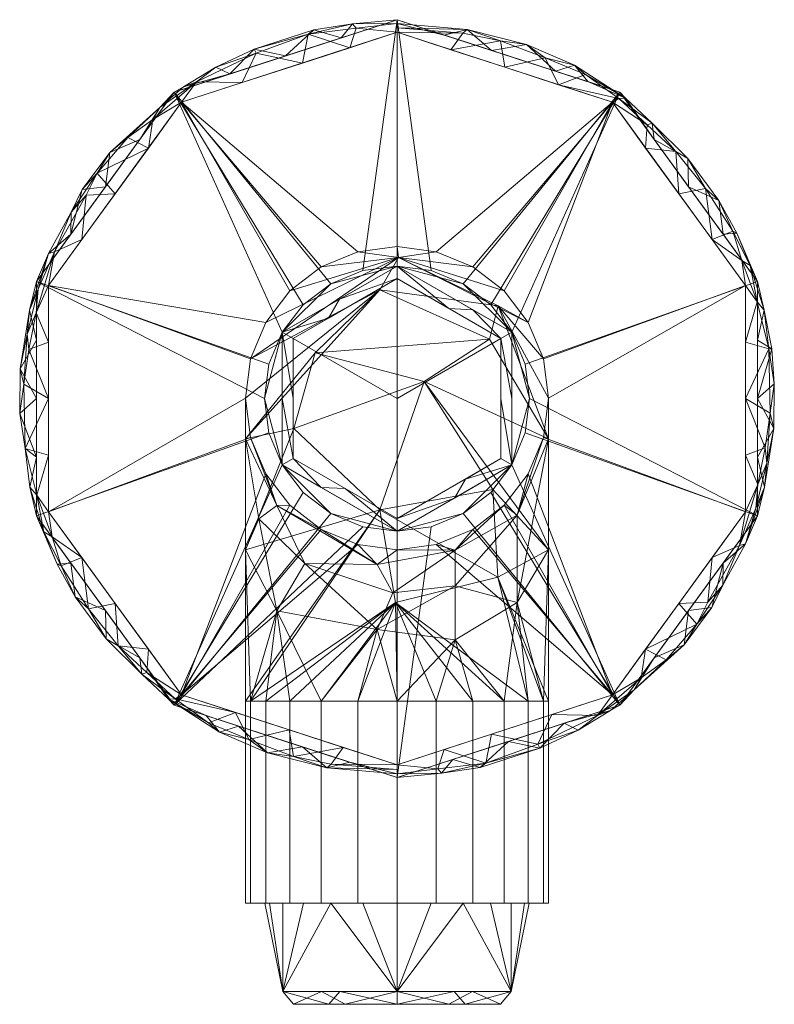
# Model space of a CAD drawing. Header units: millimetres. Extents: x -29.9 to 29.9, y -48 to 30.
import ezdxf

# ---------------------------------------------------------------- set-up
doc = ezdxf.new("R2010")
doc.units = ezdxf.units.MM
doc.layers.add('M-520-M_DRAINAGE_FW', color=2, linetype='Continuous', lineweight=30)

# ---------------------------------------------------------------- blocks, each defined once
blk = doc.blocks.new('FFAS9909-000500BC0 - Wall Mount Shower Arm-3317-3D View 1')
at = {"layer": 'M-520-M_DRAINAGE_FW', "lineweight": 9}
mesh = blk.add_polyface(dxfattribs=at)
corners = [(0, 30.002, 10.498), (-17.635, 24.272, 10.498), (-28.534, 9.271, 10.498), (-28.534, -9.271, 10.498), (-17.635, -24.272, 10.498), (0, -30.002, 10.498), (0, -29.709, 11.205), (0, -29.002, 11.498), (-17.047, -23.463, 11.498), (-27.583, -8.962, 11.498), (-27.583, 8.962, 11.498), (-17.047, 23.463, 11.498), (0, 29.002, 11.498), (0, 29.709, 11.205), (-7.484, 26.57, 11.498), (-8.817, 27.137, 10.498), (-7.484, -27.57, 10.498), (-8.524, -26.233, 11.498), (-3.742, -28.786, 10.498), (-5.563, -29.224, 11.163), (-12.559, -25.921, 10.498), (-14.925, -25.657, 11.231), (-23.084, -16.772, 10.498), (-22.315, -16.213, 11.498), (-20.205, -21.817, 11.177), (-28.534, 0, 10.498), (-27.583, 0, 11.498), (-3.742, 27.786, 11.498), (-7.04, 28.861, 11.207), (-12.265, 25.017, 11.498), (-15.877, 25.09, 11.222), (-22.315, 16.213, 11.498), (-23.084, 16.772, 10.498), (-21.314, 20.673, 11.222), (-11.139, 27.362, 11.339), (-13.226, 25.705, 10.498), (-10.239, -28.035, 11.034), (-4.409, 28.57, 10.498), (-11.318, 27.68, 10.93), (-14.329, 26.247, 10.931), (-16.893, 24.695, 10.894), (-20.36, 20.522, 10.498), (-18.788, 23.056, 11.171), (-19.681, 19.838, 11.498), (-19.329, 22.112, 11.428), (-22.722, 19.487, 10.86), (-25.803, 14.761, 11.187), (-23.731, 17.849, 11.219), (-25.809, 13.021, 10.498), (-27.593, 11.485, 10.962), (-29.279, 5.106, 11.193), (-24.949, 12.587, 11.498), (-27.11, 11.624, 11.367), (-28.413, 8.678, 11.205), (-28.534, 4.636, 10.498), (-29.826, 2.355, 10.898), (-29.447, -3.94, 11.205), (-29.529, 1.141, 11.334), (-27.583, 4.481, 11.498), (-29.106, 7.006, 10.851), (-29.87, -1.178, 10.952), (-28.534, -4.636, 10.498), (-28.571, 6.803, 11.428), (-24.6, 16.12, 11.41), (-24.924, 16.548, 10.9), (-29.152, 3.885, 11.411), (-29.072, -7.008, 10.928), (-26.585, -13.246, 11.212), (-28.516, -7.656, 11.35), (-27.583, -4.481, 11.498), (-27.969, -10.534, 10.964), (-25.809, -13.021, 10.498), (-24.949, -12.587, 11.498), (-27.292, -10.938, 11.414), (-25.475, -15.68, 10.909), (-23.03, -19.012, 11.006), (-20.36, -20.522, 10.498), (-24.422, -16.641, 11.332), (-19.681, -19.838, 11.498), (-22.072, -19.574, 11.364), (-19.815, -21.683, 11.426), (-17.574, -23.768, 11.328), (-18.099, -23.784, 10.963), (-15.097, -25.097, 10.498), (-14.055, -26.412, 10.898), (-8.193, -28.324, 11.374), (-4.262, -27.617, 11.498), (-12.785, -24.848, 11.498), (-11.727, -26.992, 11.402), (0, -29.356, 11.351), (-3.238, 29.321, 11.365), (-3.514, 29.664, 10.992), (-6.573, 29.211, 10.842), (-26.906, -13.099, 10.882), (-5.224, -28.944, 11.41)]
mesh.append_faces([[corners[k] for k in face] for face in [(83, 82, 4), (18, 19, 16), (32, 45, 41), (43, 47, 31), (22, 74, 71), (3, 66, 61), (48, 64, 32), (4, 82, 76), (23, 79, 78), (87, 88, 17), (12, 90, 27), (0, 91, 13)]], dxfattribs={"vtx0": -1, "vtx1": -1})
mesh.append_faces([[corners[k] for k in face] for face in [(75, 76, 24), (40, 42, 30), (90, 28, 27), (38, 28, 92), (28, 90, 91), (39, 40, 30), (65, 62, 50), (73, 9, 68), (81, 82, 21), (19, 18, 6), (81, 8, 80), (28, 34, 14), (74, 77, 67), (88, 87, 21), (88, 36, 85), (67, 93, 74), (52, 46, 49), (77, 75, 79), (19, 36, 16), (52, 62, 10), (56, 61, 66), (45, 47, 33), (44, 33, 43), (64, 48, 46), (44, 30, 42), (39, 34, 38), (30, 29, 34), (85, 36, 19), (35, 40, 39), (21, 82, 84), (39, 38, 35), (28, 91, 92), (28, 38, 34), (34, 39, 30), (45, 42, 41), (42, 40, 1), (47, 43, 33), (42, 33, 44), (30, 44, 11), (46, 47, 64), (42, 45, 33), (46, 48, 49), (46, 63, 47), (64, 45, 32), (49, 2, 59), (51, 63, 52), (54, 55, 59), (59, 55, 50), (62, 52, 53), (53, 52, 49), (59, 50, 53), (49, 59, 53), (60, 55, 25), (50, 55, 57), (61, 56, 60), (68, 69, 56), (60, 57, 55), (53, 50, 62), (57, 60, 56), (65, 50, 57), (63, 46, 52), (31, 47, 63), (45, 64, 47), (26, 65, 57), (58, 62, 65), (70, 66, 3), (68, 56, 66), (93, 67, 70), (68, 66, 70), (26, 57, 56), (77, 72, 67), (73, 70, 67), (70, 73, 68), (72, 73, 67), (22, 75, 74), (75, 24, 79), (74, 75, 77), (80, 78, 79), (80, 79, 24), (77, 79, 23), (81, 80, 24), (82, 81, 24), (81, 21, 87), (76, 82, 24), (83, 84, 82), (20, 36, 84), (85, 17, 88), (84, 36, 88), (88, 21, 84), (19, 94, 85), (91, 90, 13), (91, 37, 92), (38, 92, 15), (3, 93, 70), (74, 93, 71), (89, 94, 19), (86, 85, 94)]], dxfattribs={"vtx0": -1, "vtx1": -1, "vtx2": -1})
mesh.append_faces([[corners[k] for k in face] for face in [(19, 6, 89), (36, 20, 16), (91, 0, 37), (38, 15, 35), (63, 51, 31), (40, 35, 1), (42, 1, 41), (49, 48, 2), (55, 54, 25), (60, 25, 61), (68, 9, 69), (75, 22, 76), (84, 83, 20), (94, 89, 7)]], dxfattribs={"vtx0": -1, "vtx2": -1})
mesh.append_faces([[corners[k] for k in face] for face in [(12, 13, 90), (7, 86, 94), (14, 27, 28), (29, 14, 34), (11, 29, 30), (43, 11, 44), (10, 51, 52), (26, 58, 65), (2, 54, 59), (58, 10, 62), (72, 9, 73), (69, 26, 56), (3, 71, 93), (23, 72, 77), (8, 78, 80), (87, 8, 81), (86, 17, 85), (37, 15, 92)]], dxfattribs={"vtx1": -1, "vtx2": -1})
mesh.append_faces([[corners[k] for k in face] for face in [(18, 5, 6)]], dxfattribs={"vtx2": -1})
mesh = blk.add_polyface(dxfattribs=at)
corners = [(0, -30.002), (-17.635, -24.272), (-28.534, -9.271), (-28.534, 9.271), (-17.635, 24.272), (0, 30.002), (17.635, 24.272), (28.534, 9.271), (28.534, -9.271), (17.635, -24.272), (0, 10.499), (-2.717, 10.141), (-5.25, 9.093), (-7.424, 7.424), (-9.093, 5.25), (-10.141, 2.717), (-10.499, 0), (-10.141, -2.717), (-9.093, -5.25), (-7.424, -7.424), (-5.25, -9.093), (-2.717, -10.141), (0, -10.499), (2.717, -10.141), (5.25, -9.093), (7.424, -7.424), (9.093, -5.25), (10.141, -2.717), (10.499, 0), (10.141, 2.717), (9.093, 5.25), (7.424, 7.424), (5.25, 9.093), (2.717, 10.141)]
mesh.append_faces([[corners[k] for k in face] for face in [(31, 6, 30)]], dxfattribs={"vtx0": -1, "vtx1": -1})
mesh.append_faces([[corners[k] for k in face] for face in [(18, 1, 2, 17), (1, 19, 20), (1, 20, 21), (3, 15, 16), (4, 13, 14), (4, 12, 13), (6, 32, 33, 5), (6, 31, 32), (30, 6, 7, 29), (0, 22, 23)]], dxfattribs={"vtx0": -1, "vtx2": -1})
mesh.append_faces([[corners[k] for k in face] for face in [(18, 19, 1), (10, 11, 5), (24, 25, 9), (27, 28, 8), (25, 26, 9), (33, 10, 5)]], dxfattribs={"vtx1": -1, "vtx2": -1})
mesh.append_faces([[corners[k] for k in face] for face in [(16, 17, 2, 3), (21, 22, 0, 1), (3, 4, 14, 15), (4, 5, 11, 12), (23, 24, 9, 0), (8, 9, 26, 27), (28, 29, 7, 8)]], dxfattribs={"vtx1": -1, "vtx3": -1})
mesh = blk.add_polyface(dxfattribs=at)
corners = [(0, 30.002), (-17.635, 24.272), (-28.534, 9.271), (-28.534, -9.271), (-17.635, -24.272), (0, -30.002), (0, -30.002, 10.498), (-17.635, -24.272, 10.498), (-28.534, -9.271, 10.498), (-28.534, 9.271, 10.498), (-17.635, 24.272, 10.498), (0, 30.002, 10.498), (-23.084, 16.772, 10.498), (-23.084, 16.772), (-8.817, 27.137), (-8.817, 27.137, 10.498), (-28.534, 0, 10.498), (-28.534, 0), (-11.156, -26.377), (-8.817, -27.137, 10.498), (-23.084, -16.772), (-23.084, -16.772, 10.498), (-5.578, -28.19)]
mesh.append_faces([[corners[k] for k in face] for face in [(7, 18, 19), (19, 22, 6), (18, 7, 4)]], dxfattribs={"vtx0": -1, "vtx1": -1})
mesh.append_faces([[corners[k] for k in face] for face in [(19, 18, 22)]], dxfattribs={"vtx0": -1, "vtx2": -1})
mesh.append_faces([[corners[k] for k in face] for face in [(0, 14, 15, 11)]], dxfattribs={"vtx1": -1})
mesh.append_faces([[corners[k] for k in face] for face in [(14, 1, 10, 15), (13, 2, 9, 12), (1, 13, 12, 10), (16, 9, 2, 17), (8, 16, 17, 3), (21, 8, 3, 20), (7, 21, 20, 4)]], dxfattribs={"vtx1": -1, "vtx3": -1})
mesh.append_faces([[corners[k] for k in face] for face in [(22, 5, 6)]], dxfattribs={"vtx2": -1})
mesh = blk.add_polyface(dxfattribs=at)
corners = [(0, -30.002), (17.635, -24.272), (28.534, -9.271), (28.534, 9.271), (17.635, 24.272), (0, 30.002), (0, 30.002, 10.498), (17.635, 24.272, 10.498), (28.534, 9.271, 10.498), (28.534, -9.271, 10.498), (17.635, -24.272, 10.498), (0, -30.002, 10.498), (23.084, -16.772, 10.498), (23.084, -16.772), (8.817, -27.137), (8.817, -27.137, 10.498), (28.534, 0, 10.498), (28.534, 0), (11.156, 26.377), (8.817, 27.137, 10.498), (23.084, 16.772), (23.084, 16.772, 10.498), (5.578, 28.19)]
mesh.append_faces([[corners[k] for k in face] for face in [(7, 18, 19), (19, 22, 6), (18, 7, 4)]], dxfattribs={"vtx0": -1, "vtx1": -1})
mesh.append_faces([[corners[k] for k in face] for face in [(19, 18, 22)]], dxfattribs={"vtx0": -1, "vtx2": -1})
mesh.append_faces([[corners[k] for k in face] for face in [(0, 14, 15, 11)]], dxfattribs={"vtx1": -1})
mesh.append_faces([[corners[k] for k in face] for face in [(14, 1, 10, 15), (13, 2, 9, 12), (1, 13, 12, 10), (16, 9, 2, 17), (8, 16, 17, 3), (21, 8, 3, 20), (7, 21, 20, 4)]], dxfattribs={"vtx1": -1, "vtx3": -1})
mesh.append_faces([[corners[k] for k in face] for face in [(22, 5, 6)]], dxfattribs={"vtx2": -1})
mesh = blk.add_polyface(dxfattribs=at)
corners = [(0, -30.002, 10.498), (17.635, -24.272, 10.498), (28.534, -9.271, 10.498), (28.534, 9.271, 10.498), (17.635, 24.272, 10.498), (0, 30.002, 10.498), (0, 29.709, 11.205), (0, 29.002, 11.498), (17.047, 23.463, 11.498), (27.583, 8.962, 11.498), (27.583, -8.962, 11.498), (17.047, -23.463, 11.498), (0, -29.002, 11.498), (0, -29.709, 11.205), (7.484, -26.57, 11.498), (8.817, -27.137, 10.498), (7.484, 27.57, 10.498), (8.524, 26.233, 11.498), (3.742, 28.786, 10.498), (5.563, 29.224, 11.163), (12.559, 25.921, 10.498), (14.925, 25.657, 11.231), (23.084, 16.772, 10.498), (22.315, 16.213, 11.498), (20.205, 21.817, 11.177), (28.534, 0, 10.498), (27.583, 0, 11.498), (3.742, -27.786, 11.498), (7.04, -28.861, 11.207), (12.265, -25.017, 11.498), (15.877, -25.09, 11.222), (22.315, -16.213, 11.498), (23.084, -16.772, 10.498), (21.314, -20.673, 11.222), (11.139, -27.362, 11.339), (13.226, -25.705, 10.498), (10.239, 28.035, 11.034), (4.409, -28.57, 10.498), (11.318, -27.68, 10.93), (14.329, -26.247, 10.931), (16.893, -24.695, 10.894), (20.36, -20.522, 10.498), (18.788, -23.056, 11.171), (19.681, -19.838, 11.498), (19.329, -22.112, 11.428), (22.722, -19.487, 10.86), (25.803, -14.761, 11.187), (23.731, -17.849, 11.219), (25.809, -13.021, 10.498), (27.593, -11.485, 10.962), (29.279, -5.106, 11.193), (24.949, -12.587, 11.498), (27.11, -11.624, 11.367), (28.413, -8.678, 11.205), (28.534, -4.636, 10.498), (29.826, -2.355, 10.898), (29.447, 3.94, 11.205), (29.529, -1.141, 11.334), (27.583, -4.481, 11.498), (29.106, -7.006, 10.851), (29.87, 1.178, 10.952), (28.534, 4.636, 10.498), (28.571, -6.803, 11.428), (24.6, -16.12, 11.41), (24.924, -16.548, 10.9), (29.152, -3.885, 11.411), (29.072, 7.008, 10.928), (26.585, 13.246, 11.212), (28.516, 7.656, 11.35), (27.583, 4.481, 11.498), (27.969, 10.534, 10.964), (25.809, 13.021, 10.498), (24.949, 12.587, 11.498), (27.292, 10.938, 11.414), (25.475, 15.68, 10.909), (23.03, 19.012, 11.006), (20.36, 20.522, 10.498), (24.422, 16.641, 11.332), (19.681, 19.838, 11.498), (22.072, 19.574, 11.364), (19.815, 21.683, 11.426), (17.574, 23.768, 11.328), (18.099, 23.784, 10.963), (15.097, 25.097, 10.498), (14.055, 26.412, 10.898), (8.193, 28.324, 11.374), (4.262, 27.617, 11.498), (12.785, 24.848, 11.498), (11.727, 26.992, 11.402), (0, 29.356, 11.351), (29.667, 3.946, 10.874), (3.238, -29.321, 11.365), (3.514, -29.664, 10.992), (6.573, -29.211, 10.842), (26.906, 13.099, 10.882), (5.224, 28.944, 11.41)]
mesh.append_faces([[corners[k] for k in face] for face in [(83, 82, 4), (18, 19, 16), (32, 45, 41), (43, 47, 31), (22, 74, 71), (3, 66, 61), (48, 64, 32), (4, 82, 76), (23, 79, 78), (87, 88, 17), (12, 91, 27), (0, 92, 13)]], dxfattribs={"vtx0": -1, "vtx1": -1})
mesh.append_faces([[corners[k] for k in face] for face in [(75, 76, 24), (40, 42, 30), (91, 28, 27), (38, 28, 93), (28, 91, 92), (39, 40, 30), (65, 62, 50), (73, 9, 68), (81, 82, 21), (19, 18, 6), (81, 8, 80), (74, 77, 67), (88, 87, 21), (88, 36, 85), (28, 34, 14), (67, 94, 74), (52, 46, 49), (77, 75, 79), (19, 36, 16), (52, 62, 10), (90, 66, 56), (45, 47, 33), (44, 33, 43), (64, 48, 46), (44, 30, 42), (39, 34, 38), (30, 29, 34), (85, 36, 19), (35, 40, 39), (21, 82, 84), (39, 38, 35), (28, 92, 93), (28, 38, 34), (34, 39, 30), (45, 42, 41), (42, 40, 1), (47, 43, 33), (42, 33, 44), (30, 44, 11), (46, 47, 64), (42, 45, 33), (46, 48, 49), (46, 63, 47), (64, 45, 32), (49, 2, 59), (51, 63, 52), (54, 55, 59), (59, 55, 50), (62, 52, 53), (53, 52, 49), (59, 50, 53), (49, 59, 53), (60, 55, 25), (50, 55, 57), (90, 56, 60), (68, 69, 56), (60, 57, 55), (53, 50, 62), (57, 60, 56), (65, 50, 57), (63, 46, 52), (31, 47, 63), (45, 64, 47), (26, 65, 57), (58, 62, 65), (70, 66, 3), (68, 56, 66), (94, 67, 70), (68, 66, 70), (26, 57, 56), (77, 72, 67), (73, 70, 67), (70, 73, 68), (72, 73, 67), (22, 75, 74), (75, 24, 79), (74, 75, 77), (80, 78, 79), (80, 79, 24), (77, 79, 23), (81, 80, 24), (82, 81, 24), (81, 21, 87), (76, 82, 24), (83, 84, 82), (20, 36, 84), (85, 17, 88), (84, 36, 88), (88, 21, 84), (19, 95, 85), (25, 90, 60), (66, 90, 61), (92, 91, 13), (92, 37, 93), (38, 93, 15), (3, 94, 70), (74, 94, 71), (89, 95, 19), (86, 85, 95)]], dxfattribs={"vtx0": -1, "vtx1": -1, "vtx2": -1})
mesh.append_faces([[corners[k] for k in face] for face in [(19, 6, 89), (36, 20, 16), (92, 0, 37), (38, 15, 35), (63, 51, 31), (40, 35, 1), (42, 1, 41), (49, 48, 2), (55, 54, 25), (68, 9, 69), (75, 22, 76), (84, 83, 20), (95, 89, 7)]], dxfattribs={"vtx0": -1, "vtx2": -1})
mesh.append_faces([[corners[k] for k in face] for face in [(12, 13, 91), (7, 86, 95), (14, 27, 28), (29, 14, 34), (11, 29, 30), (43, 11, 44), (10, 51, 52), (26, 58, 65), (2, 54, 59), (25, 61, 90), (58, 10, 62), (72, 9, 73), (69, 26, 56), (3, 71, 94), (23, 72, 77), (8, 78, 80), (87, 8, 81), (86, 17, 85), (37, 15, 93)]], dxfattribs={"vtx1": -1, "vtx2": -1})
mesh.append_faces([[corners[k] for k in face] for face in [(18, 5, 6)]], dxfattribs={"vtx2": -1})
mesh = blk.add_polyface(dxfattribs=at)
corners = [(0, 29.002, 11.498), (-17.047, 23.463, 11.498), (-27.583, 8.962, 11.498), (-27.583, -8.962, 11.498), (-17.047, -23.463, 11.498), (0, -29.002, 11.498), (0, -11.962, 11.498), (-3.106, -11.553, 11.498), (-6, -10.354, 11.498), (-8.485, -8.447, 11.498), (-10.392, -5.962, 11.498), (-11.591, -3.068, 11.498), (-12, 0.038, 11.498), (-11.591, 3.144, 11.498), (-10.392, 6.038, 11.498), (-8.485, 8.523, 11.498), (-6, 10.43, 11.498), (-3.106, 11.629, 11.498), (0, 12.038, 11.498)]
mesh.append_faces([[corners[k] for k in face] for face in [(14, 2, 13)]], dxfattribs={"vtx0": -1, "vtx1": -1})
mesh.append_faces([[corners[k] for k in face] for face in [(4, 7, 8), (4, 8, 9), (3, 11, 12), (1, 15, 16)]], dxfattribs={"vtx0": -1, "vtx2": -1})
mesh.append_faces([[corners[k] for k in face] for face in [(9, 10, 4), (16, 17, 1)]], dxfattribs={"vtx1": -1, "vtx2": -1})
mesh.append_faces([[corners[k] for k in face] for face in [(3, 4, 10, 11), (12, 13, 2, 3), (1, 2, 14, 15)]], dxfattribs={"vtx1": -1, "vtx3": -1})
mesh.append_faces([[corners[k] for k in face] for face in [(5, 6, 7, 4)]], dxfattribs={"vtx2": -1})
mesh.append_faces([[corners[k] for k in face] for face in [(17, 18, 0, 1)]], dxfattribs={"vtx3": -1})
mesh = blk.add_polyface(dxfattribs=at)
corners = [(0, -29.002, 11.498), (17.047, -23.463, 11.498), (27.583, -8.962, 11.498), (27.583, 8.962, 11.498), (17.047, 23.463, 11.498), (0, 29.002, 11.498), (0, 12.038, 11.498), (3.106, 11.629, 11.498), (6, 10.43, 11.498), (8.485, 8.523, 11.498), (10.392, 6.038, 11.498), (11.591, 3.144, 11.498), (12, 0.038, 11.498), (11.591, -3.068, 11.498), (10.392, -5.962, 11.498), (8.485, -8.447, 11.498), (6, -10.354, 11.498), (3.106, -11.553, 11.498), (0, -11.962, 11.498)]
mesh.append_faces([[corners[k] for k in face] for face in [(17, 1, 16), (10, 4, 9), (9, 4, 8)]], dxfattribs={"vtx0": -1, "vtx1": -1})
mesh.append_faces([[corners[k] for k in face] for face in [(14, 1, 2, 13), (1, 14, 15), (1, 15, 16)]], dxfattribs={"vtx0": -1, "vtx2": -1})
mesh.append_faces([[corners[k] for k in face] for face in [(11, 12, 3), (7, 8, 4)]], dxfattribs={"vtx1": -1, "vtx2": -1})
mesh.append_faces([[corners[k] for k in face] for face in [(12, 13, 2, 3), (3, 4, 10, 11)]], dxfattribs={"vtx1": -1, "vtx3": -1})
mesh.append_faces([[corners[k] for k in face] for face in [(5, 6, 7, 4)]], dxfattribs={"vtx2": -1})
mesh.append_faces([[corners[k] for k in face] for face in [(17, 18, 0, 1)]], dxfattribs={"vtx3": -1})
mesh = blk.add_polyface(dxfattribs=at)
corners = [(-12, 0.038, 277.505), (-11.591, 3.144, 277.505), (-10.392, 6.038, 277.505), (-8.485, 8.523, 277.505), (-6, 10.43, 277.505), (-3.106, 11.629, 277.505), (0, 12.038, 277.505), (3.106, 11.629, 277.505), (6, 10.43, 277.505), (8.485, 8.523, 277.505), (10.392, 6.038, 277.505), (11.591, 3.144, 277.505), (12, 0.038, 277.505), (12, 0.038, 11.498), (11.591, 3.144, 11.498), (10.392, 6.038, 11.498), (8.485, 8.523, 11.498), (6, 10.43, 11.498), (3.106, 11.629, 11.498), (0, 12.038, 11.498), (-3.106, 11.629, 11.498), (-6, 10.43, 11.498), (-8.485, 8.523, 11.498), (-10.392, 6.038, 11.498), (-11.591, 3.144, 11.498), (-12, 0.038, 11.498)]
mesh.append_faces([[corners[k] for k in face] for face in [(0, 1, 24, 25)]], dxfattribs={"vtx1": -1})
mesh.append_faces([[corners[k] for k in face] for face in [(1, 2, 23, 24), (3, 4, 21, 22), (2, 3, 22, 23), (4, 5, 20, 21), (19, 20, 5, 6), (7, 8, 17, 18), (8, 9, 16, 17), (10, 11, 14, 15), (9, 10, 15, 16), (6, 7, 18, 19)]], dxfattribs={"vtx1": -1, "vtx3": -1})
mesh.append_faces([[corners[k] for k in face] for face in [(11, 12, 13, 14)]], dxfattribs={"vtx3": -1})
mesh = blk.add_polyface(dxfattribs=at)
corners = [(12, 0.038, 277.505), (11.591, 3.144, 277.505), (10.392, 6.038, 277.505), (8.485, 8.523, 277.505), (6, 10.43, 277.505), (3.106, 11.629, 277.505), (0, 12.038, 277.505), (-3.106, 11.629, 277.505), (-6, 10.43, 277.505), (-8.485, 8.523, 277.505), (-10.392, 6.038, 277.505), (-11.591, 3.144, 277.505), (-12, 0.038, 277.505), (-12, -3.177, 289.505), (-12, -11.962, 298.29), (-12, -23.962, 301.505), (-11.591, -23.962, 304.611), (-10.392, -23.962, 307.505), (-8.485, -23.962, 309.991), (-6, -23.962, 311.898), (-3.106, -23.962, 313.096), (0, -23.962, 313.505), (3.106, -23.962, 313.096), (6, -23.962, 311.898), (8.485, -23.962, 309.991), (10.392, -23.962, 307.505), (11.591, -23.962, 304.611), (12, -23.962, 301.505), (12, -11.962, 298.29), (12, -3.177, 289.505), (-1.347, 8.605, 292.668), (-1.347, -8.799, 310.073), (0.117, 11.178, 285.326), (-0.119, -16.15, 312.647), (7.977, -14.141, 308.974), (2.142, 1.358, 302.825), (7.595, -7.186, 306.26), (8.001, 7.355, 287.729), (7.314, 4.701, 294.872), (-6.473, 3.617, 297.568), (-8.155, -2.366, 302.196)]
mesh.append_faces([[corners[k] for k in face] for face in [(9, 32, 8), (13, 30, 12), (7, 32, 6), (28, 34, 27), (3, 32, 2), (23, 33, 22), (17, 33, 16)]], dxfattribs={"vtx0": -1, "vtx1": -1})
mesh.append_faces([[corners[k] for k in face] for face in [(11, 30, 32), (30, 37, 32), (25, 34, 33), (31, 33, 34), (2, 32, 37), (31, 35, 40), (13, 40, 39), (30, 13, 39), (31, 40, 14), (28, 35, 36), (39, 40, 35), (34, 28, 36), (34, 36, 31), (39, 38, 30), (38, 37, 30), (31, 16, 33), (35, 31, 36), (35, 29, 38), (37, 38, 29), (38, 39, 35)]], dxfattribs={"vtx0": -1, "vtx1": -1, "vtx2": -1})
mesh.append_faces([[corners[k] for k in face] for face in [(35, 28, 29), (32, 10, 11), (30, 11, 12), (32, 7, 8), (32, 5, 6), (37, 1, 2), (32, 3, 4), (33, 18, 19), (40, 13, 14), (33, 17, 18), (34, 26, 27), (33, 23, 24)]], dxfattribs={"vtx0": -1, "vtx2": -1})
mesh.append_faces([[corners[k] for k in face] for face in [(9, 10, 32), (21, 22, 33), (4, 5, 32), (15, 16, 31), (0, 1, 37), (19, 20, 33), (20, 21, 33), (14, 15, 31), (24, 25, 33), (29, 0, 37), (25, 26, 34)]], dxfattribs={"vtx1": -1, "vtx2": -1})
mesh = blk.add_polyface(dxfattribs=at)
corners = [(0, 10.499, -16.002), (-9.093, 5.25, -16.002), (-9.093, -5.25, -16.002), (0, -10.499, -16.002), (0, -10.499), (-2.717, -10.141), (-5.25, -9.093), (-7.424, -7.424), (-9.093, -5.25), (-10.141, -2.717), (-10.499, 0), (-10.141, 2.717), (-9.093, 5.25), (-7.424, 7.424), (-5.25, 9.093), (-2.717, 10.141), (0, 10.499)]
mesh.append_faces([[corners[k] for k in face] for face in [(13, 1, 12), (1, 14, 0), (11, 1, 10), (6, 3, 5), (3, 6, 2), (10, 2, 9), (7, 2, 6), (2, 10, 1)]], dxfattribs={"vtx0": -1, "vtx1": -1})
mesh.append_faces([[corners[k] for k in face] for face in [(1, 11, 12), (2, 7, 8)]], dxfattribs={"vtx0": -1, "vtx2": -1})
mesh.append_faces([[corners[k] for k in face] for face in [(16, 0, 15)]], dxfattribs={"vtx1": -1})
mesh.append_faces([[corners[k] for k in face] for face in [(14, 15, 0), (13, 14, 1), (8, 9, 2)]], dxfattribs={"vtx1": -1, "vtx2": -1})
mesh.append_faces([[corners[k] for k in face] for face in [(3, 4, 5)]], dxfattribs={"vtx2": -1})
mesh = blk.add_polyface(dxfattribs=at)
corners = [(0, 9.499, -17.001), (-8.227, 4.75, -17.001), (-8.227, -4.75, -17.001), (0, -9.499, -17.001), (0, -10.499, -16.002), (-9.093, -5.25, -16.002), (-9.093, 5.25, -16.002), (0, 10.499, -16.002), (-5.422, 6.369, -17.001), (-4.546, 7.874, -16.002), (-9.093, 0, -16.002), (-8.227, 0, -17.001), (-5.992, -7.04, -16.002), (-4.113, -7.125, -17.001)]
mesh.append_faces([[corners[k] for k in face] for face in [(6, 8, 1), (8, 6, 9), (12, 2, 13), (2, 12, 5), (2, 5, 10)]], dxfattribs={"vtx0": -1, "vtx2": -1})
mesh.append_faces([[corners[k] for k in face] for face in [(0, 8, 9), (4, 12, 13), (1, 11, 6)]], dxfattribs={"vtx1": -1, "vtx2": -1})
mesh.append_faces([[corners[k] for k in face] for face in [(11, 2, 10, 6)]], dxfattribs={"vtx1": -1, "vtx3": -1})
mesh.append_faces([[corners[k] for k in face] for face in [(9, 7, 0), (13, 3, 4)]], dxfattribs={"vtx2": -1})
mesh = blk.add_polyface(dxfattribs=at)
corners = [(0, -9.499, -17.001), (8.227, -4.75, -17.001), (8.227, 4.75, -17.001), (0, 9.499, -17.001), (0, 10.499, -16.002), (9.093, 5.25, -16.002), (9.093, -5.25, -16.002), (0, -10.499, -16.002), (5.422, -6.369, -17.001), (4.546, -7.874, -16.002), (9.093, 0, -16.002), (8.227, 0, -17.001), (5.992, 7.04, -16.002), (4.113, 7.125, -17.001)]
mesh.append_faces([[corners[k] for k in face] for face in [(6, 8, 1), (8, 6, 9), (12, 2, 13), (2, 12, 5), (2, 5, 10)]], dxfattribs={"vtx0": -1, "vtx2": -1})
mesh.append_faces([[corners[k] for k in face] for face in [(0, 8, 9), (4, 12, 13), (1, 11, 6)]], dxfattribs={"vtx1": -1, "vtx2": -1})
mesh.append_faces([[corners[k] for k in face] for face in [(11, 2, 10, 6)]], dxfattribs={"vtx1": -1, "vtx3": -1})
mesh.append_faces([[corners[k] for k in face] for face in [(9, 7, 0), (13, 3, 4)]], dxfattribs={"vtx2": -1})
mesh = blk.add_polyface(dxfattribs=at)
corners = [(0, -10.499, -16.002), (9.093, -5.25, -16.002), (9.093, 5.25, -16.002), (0, 10.499, -16.002), (0, 10.499), (2.717, 10.141), (5.25, 9.093), (7.424, 7.424), (9.093, 5.25), (10.141, 2.717), (10.499, 0), (10.141, -2.717), (9.093, -5.25), (7.424, -7.424), (5.25, -9.093), (2.717, -10.141), (0, -10.499)]
mesh.append_faces([[corners[k] for k in face] for face in [(13, 1, 12), (1, 14, 0), (11, 1, 10), (6, 3, 5), (3, 6, 2), (10, 2, 9), (7, 2, 6), (2, 10, 1)]], dxfattribs={"vtx0": -1, "vtx1": -1})
mesh.append_faces([[corners[k] for k in face] for face in [(1, 11, 12), (2, 7, 8)]], dxfattribs={"vtx0": -1, "vtx2": -1})
mesh.append_faces([[corners[k] for k in face] for face in [(16, 0, 15)]], dxfattribs={"vtx1": -1})
mesh.append_faces([[corners[k] for k in face] for face in [(14, 15, 0), (13, 14, 1), (8, 9, 2)]], dxfattribs={"vtx1": -1, "vtx2": -1})
mesh.append_faces([[corners[k] for k in face] for face in [(3, 4, 5)]], dxfattribs={"vtx2": -1})
mesh = blk.add_polyface(dxfattribs=at)
corners = [(0, -9.499, -17.001), (-8.227, -4.75, -17.001), (-8.227, 4.75, -17.001), (0, 9.499, -17.001), (0, 0, -17.001)]
mesh.append_faces([[corners[k] for k in face] for face in [(2, 3, 4)]], dxfattribs={"vtx2": -1})
mesh.append_faces([[corners[k] for k in face] for face in [(4, 0, 1, 2)]], dxfattribs={"vtx3": -1})
mesh = blk.add_polyface(dxfattribs=at)
corners = [(0, 0, -17.001), (0, 9.499, -17.001), (8.227, 4.75, -17.001), (8.227, -4.75, -17.001), (0, -9.499, -17.001)]
mesh.append_faces([[corners[k] for k in face] for face in [(1, 2, 0)]], dxfattribs={"vtx1": -1})
mesh.append_faces([[corners[k] for k in face] for face in [(3, 4, 0, 2)]], dxfattribs={"vtx2": -1})
mesh = blk.add_polyface(dxfattribs=at)
corners = [(12, 0.038, 277.505), (11.591, -3.068, 277.505), (10.392, -5.962, 277.505), (8.485, -8.447, 277.505), (6, -10.354, 277.505), (3.106, -11.553, 277.505), (0, -11.962, 277.505), (-3.106, -11.553, 277.505), (-6, -10.354, 277.505), (-8.485, -8.447, 277.505), (-10.392, -5.962, 277.505), (-11.591, -3.068, 277.505), (-12, 0.038, 277.505), (-12, 0.038, 11.498), (-11.591, -3.068, 11.498), (-10.392, -5.962, 11.498), (-8.485, -8.447, 11.498), (-6, -10.354, 11.498), (-3.106, -11.553, 11.498), (0, -11.962, 11.498), (3.106, -11.553, 11.498), (6, -10.354, 11.498), (8.485, -8.447, 11.498), (10.392, -5.962, 11.498), (11.591, -3.068, 11.498), (12, 0.038, 11.498)]
mesh.append_faces([[corners[k] for k in face] for face in [(0, 1, 24, 25)]], dxfattribs={"vtx1": -1})
mesh.append_faces([[corners[k] for k in face] for face in [(1, 2, 23, 24), (3, 4, 21, 22), (2, 3, 22, 23), (4, 5, 20, 21), (19, 20, 5, 6), (7, 8, 17, 18), (8, 9, 16, 17), (10, 11, 14, 15), (9, 10, 15, 16), (6, 7, 18, 19)]], dxfattribs={"vtx1": -1, "vtx3": -1})
mesh.append_faces([[corners[k] for k in face] for face in [(11, 12, 13, 14)]], dxfattribs={"vtx3": -1})
mesh = blk.add_polyface(dxfattribs=at)
corners = [(-12, 0.038, 277.505), (-11.591, -3.068, 277.505), (-10.392, -5.962, 277.505), (-8.485, -8.447, 277.505), (-6, -10.354, 277.505), (-3.106, -11.553, 277.505), (0, -11.962, 277.505), (3.106, -11.553, 277.505), (6, -10.354, 277.505), (8.485, -8.447, 277.505), (10.392, -5.962, 277.505), (11.591, -3.068, 277.505), (12, 0.038, 277.505), (12, -3.177, 289.505), (12, -11.962, 298.29), (12, -23.962, 301.505), (11.591, -23.962, 298.399), (10.392, -23.962, 295.505), (8.485, -23.962, 293.02), (6, -23.962, 291.113), (3.106, -23.962, 289.914), (0, -23.962, 289.505), (-3.106, -23.962, 289.914), (-6, -23.962, 291.113), (-8.485, -23.962, 293.02), (-10.392, -23.962, 295.505), (-11.591, -23.962, 298.399), (-12, -23.962, 301.505), (-12, -11.962, 298.29), (-12, -3.177, 289.505), (4.592, -14.831, 286.636), (-7.305, -13.055, 287.029), (9.52, -9.214, 285.328), (9.52, -16.139, 292.254), (-1.566, -18.291, 288.197), (-1.566, -13.133, 282.909), (-9.52, -16.791, 292.582), (4.592, -12, 282.371), (4.592, -19.096, 289.467), (-9.52, -8.456, 283.693), (-10.931, -9.524, 289.931), (-0.324, -15.369, 285.888)]
mesh.append_faces([[corners[k] for k in face] for face in [(13, 11, 12)]], dxfattribs={"vtx0": -1})
mesh.append_faces([[corners[k] for k in face] for face in [(2, 39, 1), (4, 39, 3), (20, 38, 19), (17, 33, 16), (19, 38, 18), (25, 36, 24), (3, 39, 2), (11, 32, 10), (24, 36, 23), (23, 34, 22), (26, 36, 25)]], dxfattribs={"vtx0": -1, "vtx1": -1})
mesh.append_faces([[corners[k] for k in face] for face in [(13, 32, 11), (37, 30, 41), (28, 40, 36), (30, 37, 32), (16, 33, 14), (37, 35, 6), (39, 40, 29), (31, 36, 40), (34, 41, 30), (33, 38, 30), (4, 35, 39), (39, 35, 31), (41, 31, 35), (40, 39, 31), (13, 33, 32), (21, 34, 38), (38, 33, 18), (34, 30, 38), (1, 39, 29), (32, 33, 30), (36, 34, 23), (32, 37, 9), (28, 36, 26), (34, 36, 31), (37, 41, 35), (31, 41, 34)]], dxfattribs={"vtx0": -1, "vtx1": -1, "vtx2": -1})
mesh.append_faces([[corners[k] for k in face] for face in [(37, 7, 8), (40, 28, 29), (35, 5, 6), (33, 13, 14), (35, 4, 5), (34, 21, 22), (37, 6, 7), (37, 8, 9), (38, 20, 21)]], dxfattribs={"vtx0": -1, "vtx2": -1})
mesh.append_faces([[corners[k] for k in face] for face in [(27, 28, 26)]], dxfattribs={"vtx1": -1})
mesh.append_faces([[corners[k] for k in face] for face in [(9, 10, 32), (17, 18, 33)]], dxfattribs={"vtx1": -1, "vtx2": -1})
mesh.append_faces([[corners[k] for k in face] for face in [(29, 0, 1), (14, 15, 16)]], dxfattribs={"vtx2": -1})
mesh = blk.add_polyface(dxfattribs=at)
corners = [(-12, -39.954, 301.505), (-11.591, -39.954, 304.611), (-10.392, -39.954, 307.505), (-8.485, -39.954, 309.991), (-6, -39.954, 311.898), (-3.106, -39.954, 313.096), (0, -39.954, 313.505), (3.106, -39.954, 313.096), (6, -39.954, 311.898), (8.485, -39.954, 309.991), (10.392, -39.954, 307.505), (11.591, -39.954, 304.611), (12, -39.954, 301.505), (12, -23.962, 301.505), (11.591, -23.962, 304.611), (10.392, -23.962, 307.505), (8.485, -23.962, 309.991), (6, -23.962, 311.898), (3.106, -23.962, 313.096), (0, -23.962, 313.505), (-3.106, -23.962, 313.096), (-6, -23.962, 311.898), (-8.485, -23.962, 309.991), (-10.392, -23.962, 307.505), (-11.591, -23.962, 304.611), (-12, -23.962, 301.505)]
mesh.append_faces([[corners[k] for k in face] for face in [(14, 11, 12, 13)]], dxfattribs={"vtx0": -1})
mesh.append_faces([[corners[k] for k in face] for face in [(24, 1, 2, 23), (22, 3, 4, 21), (23, 2, 3, 22), (21, 4, 5, 20), (6, 19, 20, 5), (18, 7, 8, 17), (17, 8, 9, 16), (15, 10, 11, 14), (16, 9, 10, 15), (7, 18, 19, 6)]], dxfattribs={"vtx0": -1, "vtx2": -1})
mesh.append_faces([[corners[k] for k in face] for face in [(25, 0, 1, 24)]], dxfattribs={"vtx2": -1})
mesh = blk.add_polyface(dxfattribs=at)
corners = [(12, -39.954, 301.505), (11.591, -39.954, 298.399), (10.392, -39.954, 295.505), (8.485, -39.954, 293.02), (6, -39.954, 291.113), (3.106, -39.954, 289.914), (0, -39.954, 289.505), (-3.106, -39.954, 289.914), (-6, -39.954, 291.113), (-8.485, -39.954, 293.02), (-10.392, -39.954, 295.505), (-11.591, -39.954, 298.399), (-12, -39.954, 301.505), (-12, -23.962, 301.505), (-11.591, -23.962, 298.399), (-10.392, -23.962, 295.505), (-8.485, -23.962, 293.02), (-6, -23.962, 291.113), (-3.106, -23.962, 289.914), (0, -23.962, 289.505), (3.106, -23.962, 289.914), (6, -23.962, 291.113), (8.485, -23.962, 293.02), (10.392, -23.962, 295.505), (11.591, -23.962, 298.399), (12, -23.962, 301.505)]
mesh.append_faces([[corners[k] for k in face] for face in [(14, 11, 12, 13)]], dxfattribs={"vtx0": -1})
mesh.append_faces([[corners[k] for k in face] for face in [(24, 1, 2, 23), (22, 3, 4, 21), (23, 2, 3, 22), (21, 4, 5, 20), (6, 19, 20, 5), (18, 7, 8, 17), (17, 8, 9, 16), (15, 10, 11, 14), (16, 9, 10, 15), (7, 18, 19, 6)]], dxfattribs={"vtx0": -1, "vtx2": -1})
mesh.append_faces([[corners[k] for k in face] for face in [(25, 0, 1, 24)]], dxfattribs={"vtx2": -1})
mesh = blk.add_polyface(dxfattribs=at)
corners = [(-12, -39.954, 301.505), (-11.591, -39.954, 298.399), (-10.392, -39.954, 295.505), (-8.485, -39.954, 293.02), (-6, -39.954, 291.113), (-3.106, -39.954, 289.914), (0, -39.954, 289.505), (3.106, -39.954, 289.914), (6, -39.954, 291.113), (8.485, -39.954, 293.02), (10.392, -39.954, 295.505), (11.591, -39.954, 298.399), (12, -39.954, 301.505), (11.591, -39.954, 304.611), (10.392, -39.954, 307.505), (8.485, -39.954, 309.991), (6, -39.954, 311.898), (3.106, -39.954, 313.096), (0, -39.954, 313.505), (-3.106, -39.954, 313.096), (-6, -39.954, 311.898), (-8.485, -39.954, 309.991), (-10.392, -39.954, 307.505), (-11.591, -39.954, 304.611), (0, -39.954, 291.054), (-2.705, -39.954, 291.41), (-5.225, -39.954, 292.454), (-7.39, -39.954, 294.115), (-9.051, -39.954, 296.28), (-10.095, -39.954, 298.8), (-10.451, -39.954, 301.505), (-10.095, -39.954, 304.21), (-9.051, -39.954, 306.731), (-7.39, -39.954, 308.895), (-5.225, -39.954, 310.556), (-2.705, -39.954, 311.6), (0, -39.954, 311.956), (2.705, -39.954, 311.6), (5.225, -39.954, 310.556), (7.39, -39.954, 308.895), (9.051, -39.954, 306.731), (10.095, -39.954, 304.21), (10.451, -39.954, 301.505), (10.095, -39.954, 298.8), (9.051, -39.954, 296.28), (7.39, -39.954, 294.115), (5.225, -39.954, 292.454), (2.705, -39.954, 291.41)]
mesh.append_faces([[corners[k] for k in face] for face in [(34, 21, 33)]], dxfattribs={"vtx0": -1, "vtx1": -1})
mesh.append_faces([[corners[k] for k in face] for face in [(28, 2, 3, 27), (2, 28, 29), (25, 4, 5, 24), (24, 5, 6), (4, 26, 27, 3), (33, 21, 22, 32), (32, 22, 23), (44, 9, 10, 43), (9, 44, 45), (11, 42, 43, 10), (42, 11, 12, 41), (15, 38, 39, 14), (41, 12, 13, 40), (14, 39, 40, 13)]], dxfattribs={"vtx0": -1, "vtx2": -1})
mesh.append_faces([[corners[k] for k in face] for face in [(38, 15, 16, 17)]], dxfattribs={"vtx0": -1, "vtx3": -1})
mesh.append_faces([[corners[k] for k in face] for face in [(25, 26, 4)]], dxfattribs={"vtx1": -1, "vtx2": -1})
mesh.append_faces([[corners[k] for k in face] for face in [(29, 30, 1, 2), (0, 1, 30, 31), (23, 0, 31, 32), (34, 35, 20, 21), (19, 20, 35, 36), (18, 19, 36, 37), (6, 7, 47, 24), (7, 8, 46, 47), (45, 46, 8, 9), (37, 38, 17, 18)]], dxfattribs={"vtx1": -1, "vtx3": -1})
mesh = blk.add_polyface(dxfattribs=at)
corners = [(0, -46.95, 291.054), (-9.051, -46.95, 296.28), (-9.051, -46.95, 306.731), (0, -46.95, 311.956), (0, -39.954, 311.956), (-2.705, -39.954, 311.6), (-5.225, -39.954, 310.556), (-7.39, -39.954, 308.895), (-9.051, -39.954, 306.731), (-10.095, -39.954, 304.21), (-10.451, -39.954, 301.505), (-10.095, -39.954, 298.8), (-9.051, -39.954, 296.28), (-7.39, -39.954, 294.115), (-5.225, -39.954, 292.454), (-2.705, -39.954, 291.41), (0, -39.954, 291.054)]
mesh.append_faces([[corners[k] for k in face] for face in [(7, 2, 6), (9, 2, 8), (13, 1, 12), (1, 14, 0), (14, 1, 13), (15, 0, 14)]], dxfattribs={"vtx0": -1, "vtx1": -1})
mesh.append_faces([[corners[k] for k in face] for face in [(6, 2, 3), (2, 7, 8), (2, 9, 10), (1, 10, 11), (10, 1, 2)]], dxfattribs={"vtx0": -1, "vtx2": -1})
mesh.append_faces([[corners[k] for k in face] for face in [(5, 6, 3), (11, 12, 1)]], dxfattribs={"vtx1": -1, "vtx2": -1})
mesh.append_faces([[corners[k] for k in face] for face in [(3, 4, 5), (15, 16, 0)]], dxfattribs={"vtx2": -1})
mesh = blk.add_polyface(dxfattribs=at)
corners = [(0, -39.954, 311.956), (0, -46.95, 311.956), (9.051, -46.95, 306.731), (9.051, -46.95, 296.28), (0, -46.95, 291.054), (0, -39.954, 291.054), (2.705, -39.954, 291.41), (5.225, -39.954, 292.454), (7.39, -39.954, 294.115), (9.051, -39.954, 296.28), (10.095, -39.954, 298.8), (10.451, -39.954, 301.505), (10.095, -39.954, 304.21), (9.051, -39.954, 306.731), (7.39, -39.954, 308.895), (5.225, -39.954, 310.556), (2.705, -39.954, 311.6)]
mesh.append_faces([[corners[k] for k in face] for face in [(8, 3, 7), (10, 3, 9), (14, 2, 13), (2, 15, 1), (15, 2, 14), (16, 1, 15)]], dxfattribs={"vtx0": -1, "vtx1": -1})
mesh.append_faces([[corners[k] for k in face] for face in [(7, 3, 4), (3, 8, 9), (3, 10, 11), (2, 11, 12), (11, 2, 3)]], dxfattribs={"vtx0": -1, "vtx2": -1})
mesh.append_faces([[corners[k] for k in face] for face in [(6, 7, 4), (12, 13, 2)]], dxfattribs={"vtx1": -1, "vtx2": -1})
mesh.append_faces([[corners[k] for k in face] for face in [(4, 5, 6), (16, 0, 1)]], dxfattribs={"vtx2": -1})
mesh = blk.add_polyface(dxfattribs=at)
corners = [(0, -46.95, 311.956), (-9.051, -46.95, 306.731), (-9.051, -46.95, 296.28), (0, -46.95, 291.054), (0, -47.954, 292.058), (-8.181, -47.954, 296.782), (-8.181, -47.954, 306.229), (0, -47.954, 310.952), (-5.405, -47.954, 307.831), (-4.525, -46.95, 309.343), (-8.181, -47.954, 301.505), (-9.051, -46.95, 301.505), (-5.98, -46.95, 294.507), (-4.091, -47.954, 294.42)]
mesh.append_faces([[corners[k] for k in face] for face in [(9, 7, 0)]], dxfattribs={"vtx0": -1})
mesh.append_faces([[corners[k] for k in face] for face in [(1, 8, 9), (7, 9, 8), (5, 12, 13), (12, 5, 2), (3, 13, 12)]], dxfattribs={"vtx0": -1, "vtx1": -1})
mesh.append_faces([[corners[k] for k in face] for face in [(1, 6, 8)]], dxfattribs={"vtx0": -1, "vtx2": -1})
mesh.append_faces([[corners[k] for k in face] for face in [(11, 2, 5, 10), (10, 6, 1, 11)]], dxfattribs={"vtx1": -1, "vtx3": -1})
mesh.append_faces([[corners[k] for k in face] for face in [(3, 4, 13)]], dxfattribs={"vtx2": -1})
mesh = blk.add_polyface(dxfattribs=at)
corners = [(0, -46.95, 291.054), (9.051, -46.95, 296.28), (9.051, -46.95, 306.731), (0, -46.95, 311.956), (0, -47.954, 310.952), (8.181, -47.954, 306.229), (8.181, -47.954, 296.782), (0, -47.954, 292.058), (5.405, -47.954, 295.179), (4.525, -46.95, 293.667), (8.181, -47.954, 301.505), (9.051, -46.95, 301.505), (5.98, -46.95, 308.504), (4.091, -47.954, 308.59)]
mesh.append_faces([[corners[k] for k in face] for face in [(9, 7, 0)]], dxfattribs={"vtx0": -1})
mesh.append_faces([[corners[k] for k in face] for face in [(1, 8, 9), (7, 9, 8), (5, 12, 13), (12, 5, 2), (3, 13, 12)]], dxfattribs={"vtx0": -1, "vtx1": -1})
mesh.append_faces([[corners[k] for k in face] for face in [(1, 6, 8)]], dxfattribs={"vtx0": -1, "vtx2": -1})
mesh.append_faces([[corners[k] for k in face] for face in [(11, 2, 5, 10), (10, 6, 1, 11)]], dxfattribs={"vtx1": -1, "vtx3": -1})
mesh.append_faces([[corners[k] for k in face] for face in [(3, 4, 13)]], dxfattribs={"vtx2": -1})
mesh = blk.add_polyface(dxfattribs=at)
corners = [(0, -47.954, 310.952), (-8.181, -47.954, 306.229), (-8.181, -47.954, 296.782), (0, -47.954, 292.058), (0, -47.954, 301.505)]
mesh.append_faces([[corners[k] for k in face] for face in [(2, 3, 4)]], dxfattribs={"vtx2": -1})
mesh.append_faces([[corners[k] for k in face] for face in [(4, 0, 1, 2)]], dxfattribs={"vtx3": -1})
mesh = blk.add_polyface(dxfattribs=at)
corners = [(0, -47.954, 292.058), (8.181, -47.954, 296.782), (8.181, -47.954, 306.229), (0, -47.954, 310.952), (0, -47.954, 301.505)]
mesh.append_faces([[corners[k] for k in face] for face in [(0, 1, 4)]], dxfattribs={"vtx1": -1})
mesh.append_faces([[corners[k] for k in face] for face in [(2, 3, 4, 1)]], dxfattribs={"vtx2": -1})

msp = doc.modelspace()

# ---------------------------------------------------------------- block references
at = {"layer": 'M-520-M_DRAINAGE_FW', "lineweight": 9}
msp.add_blockref('FFAS9909-000500BC0 - Wall Mount Shower Arm-3317-3D View 1', (0, 0), dxfattribs=at)

doc.saveas('drawing.dxf')
